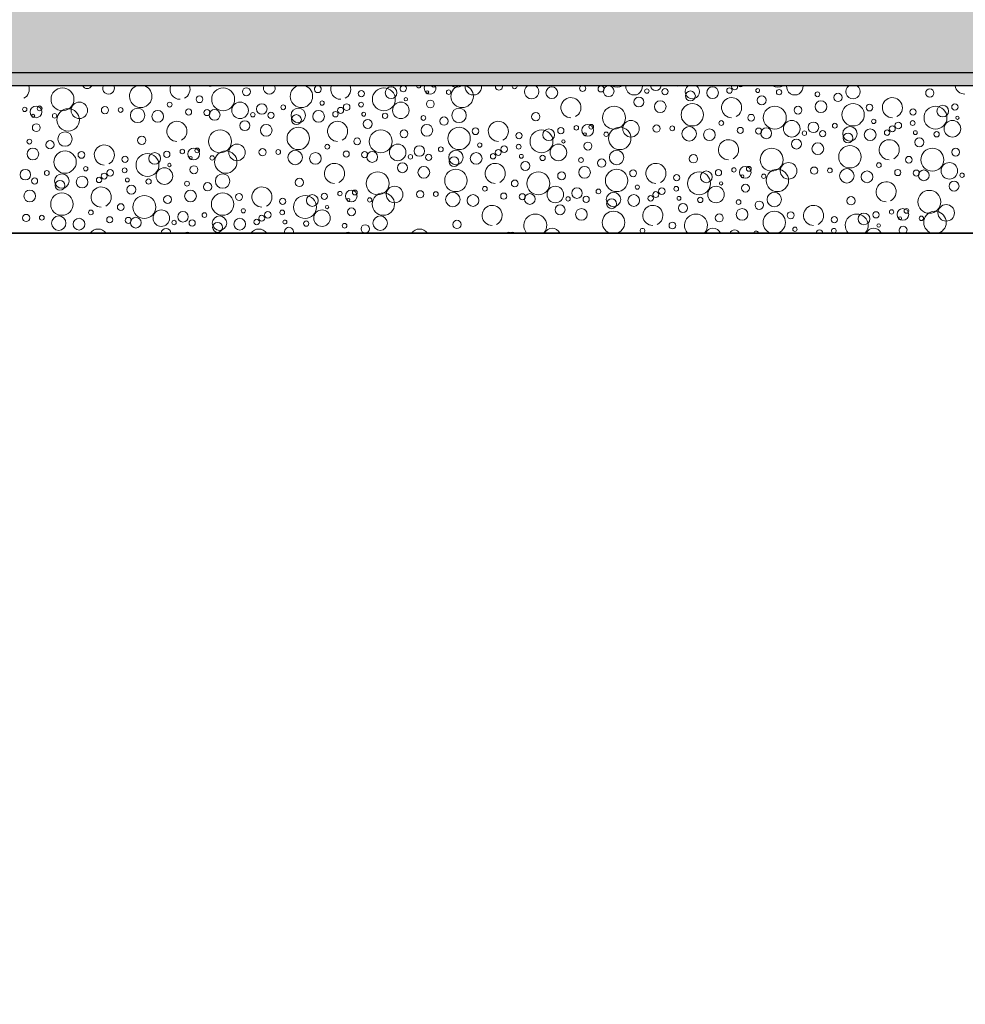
# Model space of a CAD drawing. Header units: metres. Extents: x -12 to 62.3, y -22.2 to 2.8.
# Tile 122 of 214: x 38.9 to 42.5, y -18.4 to -14.7. Entities that reach past the tile are written whole.
import ezdxf

# ---------------------------------------------------------------- set-up
doc = ezdxf.new("R2010")
doc.units = ezdxf.units.M
doc.header["$LTSCALE"] = 20
doc.header["$MEASUREMENT"] = 0
doc.linetypes.add('Strichlinie', pattern=[0.2, 0.15, -0.05])
doc.layers.get('0').update_dxf_attribs({"color": 8, "lineweight": 9})
doc.layers.get('Defpoints').update_dxf_attribs({"color": 8, "lineweight": 9})
for name, color, linetype in [('EG__..___A_____ZEICHNEN', 8, 'Continuous'), ('Neubau_A - Bodenaustausch', 8, 'Continuous'), ('Neubau_A - Sauberkeitsschicht', 8, 'Continuous'), ('Neubau_A-Bodenplatte', 8, 'Continuous'), ('Neubau_T-Bemaßung', 8, 'Continuous')]:
    doc.layers.add(name, color=color, linetype=linetype)
doc.layers.add('S-Linien _ Schraffuren.2D', color=8, linetype='Continuous', lineweight=9)
doc.styles.add('ERSTELLTER_STIL_2', font='arial.ttf')
doc.dimstyles.new('ERSTELLTER_STIL__1', dxfattribs={"dimtxt": 0.0875, "dimasz": 0.059375, "dimexe": 0.18, "dimexo": 0.0625, "dimgap": 0, "dimtad": 1, "dimzin": 0, "dimdsep": 46, "dimtxsty": 'ERSTELLTER_STIL_2', "dimblk": 'ARROWHEAD_6', "dimblk1": 'ARROWHEAD_6', "dimblk2": 'ARROWHEAD_6', "dimcen": 0.09, "dimclrd": 7, "dimclre": 7, "dimclrt": 7, "dimazin": 0, "dimtfac": 1, "dimtdec": 4, "dimtmove": 0, "dimatfit": 3, "dimfxl": 1, "dimtolj": 1, "dimtzin": 0, "dimarcsym": 0})

# ---------------------------------------------------------------- blocks, each defined once
blk = doc.blocks.new('*X372', base_point=(-18420.1572, 0))
at = {"layer": 'Neubau_A - Bodenaustausch', "color": 253, "linetype": 'Continuous', "lineweight": 9, "true_color": 0x9f9f9f}
for centre, radius in [((-21334.0434, -4.8313), 0.0436), ((-21333.4316, -4.8313), 0.0436), ((-21333.3431, -4.8025), 0.015), ((-21332.8198, -4.8313), 0.0436), ((-21332.7922, -4.8063), 0.0223), ((-21332.1804, -4.8063), 0.0223), ((-21331.9931, -4.792), 0.0115), ((-21331.9641, -4.8006), 0.0205), ((-21331.8186, -4.8001), 0.00837), ((-21331.7496, -4.8021), 0.0118), ((-21331.5685, -4.8063), 0.0223), ((-21331.5041, -4.7981), 0.0103), ((-21331.3965, -4.7981), 0.00732), ((-21331.3154, -4.8042), 0.0101), ((-21330.7414, -4.8075), 0.0158), ((-21333.5215, -4.8313), 0.0128), ((-21332.9052, -4.8095), 0.0119), ((-21332.7362, -4.8313), 0.00642), ((-21332.6547, -4.8042), 0.00574), ((-21332.5735, -4.8042), 0.00837), ((-21331.8491, -4.8416), 0.0189), ((-21331.6528, -4.8186), 0.0189), ((-21331.3812, -4.835), 0.0169), ((-21331.1693, -4.8123), 0.00908), ((-21331.0908, -4.8241), 0.0158), ((-21334.1871, -4.8698), 0.00837), ((-21334.144, -4.8793), 0.0223), ((-21334.1303, -4.8658), 0.00908), ((-21334.0218, -4.9099), 0.0427), ((-21333.979, -4.8734), 0.0315), ((-21333.8816, -4.8727), 0.0137), ((-21333.8219, -4.8718), 0.00908), ((-21333.7574, -4.8925), 0.0275), ((-21333.6352, -4.8516), 0.00908), ((-21333.5632, -4.8798), 0.0117), ((-21333.3671, -4.8734), 0.0315), ((-21333.2846, -4.8681), 0.0201), ((-21333.2029, -4.8617), 0.00908), ((-21333.1456, -4.8925), 0.0275), ((-21333.0548, -4.8455), 0.00812), ((-21332.9845, -4.8736), 0.0115), ((-21332.9614, -4.861), 0.0126), ((-21332.9067, -4.8516), 0.00908), ((-21332.7553, -4.8734), 0.0315), ((-21332.643, -4.8493), 0.015), ((-21332.5337, -4.8925), 0.0275), ((-21331.9434, -4.9013), 0.0436), ((-21331.7677, -4.8593), 0.0223), ((-21331.6455, -4.8899), 0.0427), ((-21331.3316, -4.9013), 0.0436), ((-21331.2431, -4.8725), 0.015), ((-21331.1559, -4.8593), 0.0223), ((-21331.0336, -4.8899), 0.0427), ((-21330.971, -4.8627), 0.013), ((-21330.8052, -4.8795), 0.0119), ((-21330.7198, -4.9013), 0.0436), ((-21330.6922, -4.8763), 0.0223), ((-21330.646, -4.8608), 0.0119), ((-21334.1547, -4.8942), 0.00574), ((-21334.0735, -4.8942), 0.00837), ((-21333.6804, -4.8963), 0.0223), ((-21333.4931, -4.882), 0.0115), ((-21333.4641, -4.8906), 0.0205), ((-21333.3186, -4.8901), 0.00837), ((-21333.2496, -4.8921), 0.0118), ((-21333.1528, -4.9086), 0.0189), ((-21333.0685, -4.8963), 0.0223), ((-21333.0041, -4.8881), 0.0103), ((-21332.8965, -4.8881), 0.00732), ((-21332.8154, -4.8942), 0.0101), ((-21332.6693, -4.9023), 0.00908), ((-21332.5908, -4.9141), 0.0158), ((-21332.2414, -4.8975), 0.0158), ((-21331.4215, -4.9013), 0.0128), ((-21330.6362, -4.9013), 0.00642), ((-21334.143, -4.9393), 0.015), ((-21333.3491, -4.9316), 0.0189), ((-21333.2677, -4.9493), 0.0223), ((-21333.1455, -4.9799), 0.0427), ((-21332.8812, -4.925), 0.0169), ((-21332.6559, -4.9493), 0.0223), ((-21332.5336, -4.9799), 0.0427), ((-21332.471, -4.9527), 0.013), ((-21332.1922, -4.9663), 0.0223), ((-21332.146, -4.9508), 0.0119), ((-21332.0871, -4.9398), 0.00837), ((-21332.044, -4.9493), 0.0223), ((-21332.0303, -4.9358), 0.00908), ((-21331.9218, -4.9799), 0.0427), ((-21331.879, -4.9434), 0.0315), ((-21331.7816, -4.9427), 0.0137), ((-21331.7219, -4.9418), 0.00908), ((-21331.6574, -4.9625), 0.0275), ((-21331.5804, -4.9663), 0.0223), ((-21331.5352, -4.9216), 0.00908), ((-21331.4632, -4.9498), 0.0117), ((-21331.3931, -4.952), 0.0115), ((-21331.3641, -4.9606), 0.0205), ((-21331.2671, -4.9434), 0.0315), ((-21331.1846, -4.9381), 0.0201), ((-21331.1029, -4.9317), 0.00908), ((-21331.0456, -4.9625), 0.0275), ((-21330.9685, -4.9663), 0.0223), ((-21330.9548, -4.9155), 0.00812), ((-21330.8845, -4.9436), 0.0115), ((-21330.8614, -4.931), 0.0126), ((-21330.8067, -4.9216), 0.00908), ((-21330.6553, -4.9434), 0.0315), ((-21334.0337, -4.9825), 0.0275), ((-21333.7414, -4.9875), 0.0158), ((-21333.4434, -4.9913), 0.0436), ((-21332.9215, -4.9913), 0.0128), ((-21332.8316, -4.9913), 0.0436), ((-21332.7431, -4.9625), 0.015), ((-21332.3052, -4.9695), 0.0119), ((-21332.2198, -4.9913), 0.0436), ((-21332.0547, -4.9642), 0.00574), ((-21331.9735, -4.9642), 0.00837), ((-21331.2186, -4.9601), 0.00837), ((-21331.1496, -4.9621), 0.0118), ((-21331.0528, -4.9786), 0.0189), ((-21330.9041, -4.9581), 0.0103), ((-21330.7965, -4.9581), 0.00732), ((-21330.7812, -4.995), 0.0169), ((-21330.7154, -4.9642), 0.0101), ((-21334.1693, -4.9923), 0.00908), ((-21334.1559, -5.0393), 0.0223), ((-21334.0908, -5.0041), 0.0158), ((-21333.544, -5.0393), 0.0223), ((-21333.5303, -5.0258), 0.00908), ((-21333.379, -5.0334), 0.0315), ((-21333.2816, -5.0327), 0.0137), ((-21333.0352, -5.0116), 0.00908), ((-21332.7671, -5.0334), 0.0315), ((-21332.6846, -5.0281), 0.0201), ((-21332.6029, -5.0217), 0.00908), ((-21332.4548, -5.0055), 0.00812), ((-21332.3614, -5.021), 0.0126), ((-21332.3067, -5.0116), 0.00908), ((-21332.1553, -5.0334), 0.0315), ((-21332.1362, -4.9913), 0.00642), ((-21332.043, -5.0093), 0.015), ((-21331.3434, -5.0613), 0.0436), ((-21331.2491, -5.0016), 0.0189), ((-21331.1677, -5.0193), 0.0223), ((-21331.0455, -5.0499), 0.0427), ((-21330.7316, -5.0613), 0.0436), ((-21330.6431, -5.0325), 0.015), ((-21334.0336, -5.0699), 0.0427), ((-21333.971, -5.0427), 0.013), ((-21333.8052, -5.0595), 0.0119), ((-21333.7198, -5.0813), 0.0436), ((-21333.6922, -5.0563), 0.0223), ((-21333.646, -5.0408), 0.0119), ((-21333.5871, -5.0298), 0.00837), ((-21333.5547, -5.0542), 0.00574), ((-21333.4735, -5.0542), 0.00837), ((-21333.4218, -5.0699), 0.0427), ((-21333.2219, -5.0318), 0.00908), ((-21333.1574, -5.0525), 0.0275), ((-21333.0804, -5.0563), 0.0223), ((-21332.9632, -5.0398), 0.0117), ((-21332.8931, -5.042), 0.0115), ((-21332.8641, -5.0506), 0.0205), ((-21332.7186, -5.0501), 0.00837), ((-21332.6496, -5.0521), 0.0118), ((-21332.5456, -5.0525), 0.0275), ((-21332.5528, -5.0686), 0.0189), ((-21332.4685, -5.0563), 0.0223), ((-21332.4041, -5.0481), 0.0103), ((-21332.3845, -5.0336), 0.0115), ((-21332.2965, -5.0481), 0.00732), ((-21332.2154, -5.0542), 0.0101), ((-21332.0693, -5.0623), 0.00908), ((-21331.9337, -5.0525), 0.0275), ((-21331.6414, -5.0575), 0.0158), ((-21330.8215, -5.0613), 0.0128), ((-21333.9548, -5.0955), 0.00812), ((-21333.8067, -5.1016), 0.00908), ((-21333.6553, -5.1234), 0.0315), ((-21333.6362, -5.0813), 0.00642), ((-21333.543, -5.0993), 0.015), ((-21332.7491, -5.0916), 0.0189), ((-21332.6677, -5.1093), 0.0223), ((-21332.2812, -5.085), 0.0169), ((-21332.0559, -5.1093), 0.0223), ((-21331.9908, -5.0741), 0.0158), ((-21331.4871, -5.0998), 0.00837), ((-21331.444, -5.1093), 0.0223), ((-21331.4303, -5.0958), 0.00908), ((-21331.279, -5.1034), 0.0315), ((-21331.1816, -5.1027), 0.0137), ((-21331.1219, -5.1018), 0.00908), ((-21330.9352, -5.0816), 0.00908), ((-21330.6671, -5.1034), 0.0315), ((-21334.1846, -5.1181), 0.0201), ((-21334.1496, -5.1421), 0.0118), ((-21334.1029, -5.1117), 0.00908), ((-21334.0456, -5.1425), 0.0275), ((-21333.9685, -5.1463), 0.0223), ((-21333.9041, -5.1381), 0.0103), ((-21333.8845, -5.1236), 0.0115), ((-21333.8614, -5.111), 0.0126), ((-21333.7965, -5.1381), 0.00732), ((-21333.4337, -5.1425), 0.0275), ((-21332.8434, -5.1513), 0.0436), ((-21332.5455, -5.1399), 0.0427), ((-21332.2316, -5.1513), 0.0436), ((-21332.1431, -5.1225), 0.015), ((-21331.9336, -5.1399), 0.0427), ((-21331.871, -5.1127), 0.013), ((-21331.7052, -5.1295), 0.0119), ((-21331.6198, -5.1513), 0.0436), ((-21331.5922, -5.1263), 0.0223), ((-21331.546, -5.1108), 0.0119), ((-21331.4547, -5.1242), 0.00574), ((-21331.3735, -5.1242), 0.00837), ((-21331.3218, -5.1399), 0.0427), ((-21331.0574, -5.1225), 0.0275), ((-21330.9804, -5.1263), 0.0223), ((-21330.8632, -5.1098), 0.0117), ((-21330.7931, -5.112), 0.0115), ((-21330.7641, -5.1206), 0.0205), ((-21330.6186, -5.1201), 0.00837), ((-21334.0528, -5.1586), 0.0189), ((-21333.7812, -5.175), 0.0169), ((-21333.7154, -5.1442), 0.0101), ((-21333.5693, -5.1523), 0.00908), ((-21333.4908, -5.1641), 0.0158), ((-21333.1414, -5.1475), 0.0158), ((-21332.779, -5.1934), 0.0315), ((-21332.4352, -5.1716), 0.00908), ((-21332.3215, -5.1513), 0.0128), ((-21332.1671, -5.1934), 0.0315), ((-21332.0846, -5.1881), 0.0201), ((-21331.8548, -5.1655), 0.00812), ((-21331.7614, -5.181), 0.0126), ((-21331.7067, -5.1716), 0.00908), ((-21331.5553, -5.1934), 0.0315), ((-21331.5362, -5.1513), 0.00642), ((-21331.443, -5.1693), 0.015), ((-21330.6491, -5.1616), 0.0189), ((-21334.1677, -5.1993), 0.0223), ((-21334.0455, -5.2299), 0.0427), ((-21333.7316, -5.2413), 0.0436), ((-21333.6431, -5.2125), 0.015), ((-21333.5559, -5.1993), 0.0223), ((-21333.4336, -5.2299), 0.0427), ((-21333.371, -5.2027), 0.013), ((-21333.1198, -5.2413), 0.0436), ((-21333.0922, -5.2163), 0.0223), ((-21333.046, -5.2008), 0.0119), ((-21332.9871, -5.1898), 0.00837), ((-21332.944, -5.1993), 0.0223), ((-21332.9303, -5.1858), 0.00908), ((-21332.8735, -5.2142), 0.00837), ((-21332.8218, -5.2299), 0.0427), ((-21332.6816, -5.1927), 0.0137), ((-21332.6219, -5.1918), 0.00908), ((-21332.5574, -5.2125), 0.0275), ((-21332.4804, -5.2163), 0.0223), ((-21332.3632, -5.1998), 0.0117), ((-21332.2931, -5.202), 0.0115), ((-21332.2641, -5.2106), 0.0205), ((-21332.1186, -5.2101), 0.00837), ((-21332.0496, -5.2121), 0.0118), ((-21332.0029, -5.1817), 0.00908), ((-21331.9456, -5.2125), 0.0275), ((-21331.8685, -5.2163), 0.0223), ((-21331.8041, -5.2081), 0.0103), ((-21331.7845, -5.1936), 0.0115), ((-21331.6965, -5.2081), 0.00732), ((-21331.6154, -5.2142), 0.0101), ((-21331.3337, -5.2125), 0.0275), ((-21331.0414, -5.2175), 0.0158), ((-21330.7434, -5.2213), 0.0436), ((-21333.8215, -5.2413), 0.0128), ((-21333.2052, -5.2195), 0.0119), ((-21333.0362, -5.2413), 0.00642), ((-21332.9547, -5.2142), 0.00574), ((-21332.1491, -5.2516), 0.0189), ((-21331.9528, -5.2286), 0.0189), ((-21331.6812, -5.245), 0.0169), ((-21331.4693, -5.2223), 0.00908), ((-21331.3908, -5.2341), 0.0158), ((-21330.679, -5.2634), 0.0315), ((-21334.1816, -5.2827), 0.0137), ((-21334.1219, -5.2818), 0.00908), ((-21334.0574, -5.3025), 0.0275), ((-21333.9352, -5.2616), 0.00908), ((-21333.8632, -5.2898), 0.0117), ((-21333.7931, -5.292), 0.0115), ((-21333.7641, -5.3006), 0.0205), ((-21333.6671, -5.2834), 0.0315), ((-21333.5846, -5.2781), 0.0201), ((-21333.5029, -5.2717), 0.00908), ((-21333.4456, -5.3025), 0.0275), ((-21333.3548, -5.2555), 0.00812), ((-21333.2845, -5.2836), 0.0115), ((-21333.2614, -5.271), 0.0126), ((-21333.2067, -5.2616), 0.00908), ((-21333.0553, -5.2834), 0.0315), ((-21332.943, -5.2593), 0.015), ((-21332.8337, -5.3025), 0.0275), ((-21332.0677, -5.2693), 0.0223), ((-21331.5431, -5.2825), 0.015), ((-21331.4559, -5.2693), 0.0223), ((-21331.271, -5.2727), 0.013), ((-21331.1052, -5.2895), 0.0119), ((-21330.9922, -5.2863), 0.0223), ((-21330.946, -5.2708), 0.0119), ((-21330.8871, -5.2598), 0.00837), ((-21330.844, -5.2693), 0.0223), ((-21330.8547, -5.2842), 0.00574), ((-21330.8303, -5.2558), 0.00908), ((-21330.7735, -5.2842), 0.00837), ((-21333.9804, -5.3063), 0.0223), ((-21333.6186, -5.3001), 0.00837), ((-21333.5496, -5.3021), 0.0118), ((-21333.4528, -5.3186), 0.0189), ((-21333.3685, -5.3063), 0.0223), ((-21333.3041, -5.2981), 0.0103), ((-21333.1965, -5.2981), 0.00732), ((-21333.1154, -5.3042), 0.0101), ((-21332.9693, -5.3123), 0.00908), ((-21332.8908, -5.3241), 0.0158), ((-21332.5414, -5.3075), 0.0158), ((-21331.7215, -5.3113), 0.0128), ((-21331.2548, -5.3255), 0.00812), ((-21330.9362, -5.3113), 0.00642)]:
    blk.add_circle(centre, radius, dxfattribs=at)
for centre, radius, start, end in [((-21334.2077, -4.7931), 0.0382, 296.5651, 20.1035), ((-21333.9491, -4.7716), 0.0189, 206.2155, 333.7845), ((-21333.8677, -4.7893), 0.0223, 155.2934, 24.7066), ((-21333.7455, -4.8199), 0.0427, 111.0083, 68.9917), ((-21333.5959, -4.7931), 0.0382, 159.8965, 270), ((-21333.5959, -4.7931), 0.0382, 296.5651, 20.1035), ((-21333.4812, -4.765), 0.0169, 242.4074, 297.5926), ((-21333.2559, -4.7893), 0.0223, 155.2934, 24.7066), ((-21333.1336, -4.8199), 0.0427, 111.0083, 68.9917), ((-21333.071, -4.7927), 0.013, 102.1459, 77.8541), ((-21332.984, -4.7931), 0.0382, 159.8965, 270), ((-21332.984, -4.7931), 0.0382, 296.5651, 20.1035), ((-21332.746, -4.7908), 0.0119, 115.3229, 64.6771), ((-21332.6871, -4.7798), 0.00837, 181.2681, 358.7319), ((-21332.644, -4.7893), 0.0223, 155.2934, 24.7066), ((-21332.6303, -4.7758), 0.00908, 207.8797, 332.1203), ((-21332.5218, -4.8199), 0.0427, 111.0083, 68.9917), ((-21332.5434, -4.7413), 0.0436, 242.5976, 297.4024), ((-21332.479, -4.7834), 0.0315, 173.891, 6.109), ((-21332.3816, -4.7827), 0.0137, 168.4216, 11.5784), ((-21332.3219, -4.7818), 0.00908, 168.2756, 11.7244), ((-21332.2574, -4.8025), 0.0275, 125.4055, 54.5945), ((-21332.0632, -4.7898), 0.0117, 123.4816, 56.5184), ((-21331.9316, -4.7413), 0.0436, 242.5976, 297.4024), ((-21331.8671, -4.7834), 0.0315, 173.891, 6.109), ((-21331.7846, -4.7781), 0.0201, 185.5347, 354.4653), ((-21331.7029, -4.7717), 0.00908, 246.1817, 293.8183), ((-21331.6456, -4.8025), 0.0275, 125.4055, 54.5945), ((-21331.4845, -4.7836), 0.0115, 161.9257, 18.0743), ((-21331.4614, -4.771), 0.0126, 225.3289, 314.6711), ((-21331.3198, -4.7413), 0.0436, 242.5976, 297.4024), ((-21331.2553, -4.7834), 0.0315, 173.891, 6.109), ((-21331.0337, -4.8025), 0.0275, 125.4055, 54.5945), ((-21330.6077, -4.7731), 0.0382, 190.3599, 270), ((-21332.1077, -4.8631), 0.0382, 296.5651, 270), ((-21331.4959, -4.8631), 0.0382, 296.5651, 270), ((-21330.884, -4.8631), 0.0382, 296.5651, 270), ((-21333.6077, -4.9531), 0.0382, 296.5651, 270), ((-21332.9959, -4.9531), 0.0382, 296.5651, 270), ((-21332.384, -4.9531), 0.0382, 296.5651, 270), ((-21333.884, -5.0431), 0.0382, 296.5651, 270), ((-21331.5077, -5.0231), 0.0382, 296.5651, 270), ((-21330.8959, -5.0231), 0.0382, 296.5651, 270), ((-21333.0077, -5.1131), 0.0382, 296.5651, 270), ((-21332.3959, -5.1131), 0.0382, 296.5651, 270), ((-21331.784, -5.1131), 0.0382, 296.5651, 270), ((-21333.8959, -5.2031), 0.0382, 296.5651, 270), ((-21333.284, -5.2031), 0.0382, 296.5651, 270), ((-21330.9077, -5.1831), 0.0382, 296.5651, 270), ((-21332.4077, -5.2731), 0.0382, 296.5651, 270), ((-21331.7959, -5.2731), 0.0382, 296.5651, 270), ((-21331.184, -5.2731), 0.0382, 296.5651, 270), ((-21332.2434, -5.3113), 0.0436, 318.8368, 221.1632), ((-21331.9455, -5.2999), 0.0427, 290.0207, 249.9793), ((-21331.6316, -5.3113), 0.0436, 318.8368, 221.1632), ((-21331.3336, -5.2999), 0.0427, 290.0207, 249.9793), ((-21331.0198, -5.3113), 0.0436, 318.8368, 221.1632), ((-21330.7218, -5.2999), 0.0427, 290.0207, 249.9793), ((-21333.1812, -5.335), 0.0169, 342.9032, 197.0968), ((-21330.843, -5.3293), 0.015, 314.6061, 225.3939), ((-21333.9077, -5.3631), 0.0382, 37.2641, 142.7359), ((-21333.6491, -5.3416), 0.0189, 4.9496, 175.0504), ((-21333.5677, -5.3593), 0.0223, 60.1014, 119.8986), ((-21333.2959, -5.3631), 0.0382, 37.2641, 142.7359), ((-21332.9559, -5.3593), 0.0223, 60.1014, 119.8986), ((-21332.684, -5.3631), 0.0382, 37.2641, 142.7359), ((-21332.344, -5.3593), 0.0223, 60.1014, 119.8986), ((-21332.3303, -5.3458), 0.00908, 39.3676, 140.6324), ((-21332.179, -5.3534), 0.0315, 25.079, 154.921), ((-21332.0816, -5.3527), 0.0137, 68.935, 111.065), ((-21331.8352, -5.3316), 0.00908, 291.416, 248.584), ((-21331.5671, -5.3534), 0.0315, 25.079, 154.921), ((-21331.4846, -5.3481), 0.0201, 23.5808, 156.4192), ((-21331.4029, -5.3417), 0.00908, 10.7824, 169.2176), ((-21331.1614, -5.341), 0.0126, 4.7004, 175.2996), ((-21331.1067, -5.3316), 0.00908, 291.416, 248.584), ((-21330.9553, -5.3534), 0.0315, 25.079, 154.921)]:
    blk.add_arc(centre, radius, start, end, dxfattribs=at)
blk = doc.blocks.new('ARROWHEAD_6')
at = {"color": 0, "linetype": 'Continuous', "lineweight": 0}
for p, q in [((0, 0), (-1, 0)), ((-0.5, -0.5), (0.5, 0.5))]:
    blk.add_line(p, q, dxfattribs=at)
blk = doc.blocks.new('*D451')
at = {"layer": 'Defpoints', "color": 0, "linetype": 'Continuous', "transparency": 16777216}
for p in [(33.87, -14.405), (43.0137, -14.405), (45.515, -14.555)]:
    blk.add_point(p, dxfattribs=at)
at = {"layer": 'Neubau_T-Bemaßung', "linetype": 'Continuous', "lineweight": -2, "transparency": 16777216}
for p, q in [((33.9325, -14.405), (43.1937, -14.405)), ((43.0137, -14.4644), (43.0137, -14.4956)), ((45.4525, -14.555), (42.8337, -14.555)), ((43.0137, -14.555), (43.0137, -14.6531))]:
    blk.add_line(p, q, dxfattribs=at)
at = {"layer": 'Neubau_T-Bemaßung', "linetype": 'Continuous', "lineweight": -2, "transparency": 16777216, "xscale": 0.059375, "yscale": 0.059375, "zscale": 0.059375}
for p, rotation in [((43.0137, -14.405), 90), ((43.0137, -14.555), 270)]:
    blk.add_blockref('ARROWHEAD_6', p, dxfattribs=dict(at, rotation=rotation))
at = {"layer": 'Neubau_T-Bemaßung', "linetype": 'Continuous', "transparency": 16777216, "insert": (42.8997, -14.6531), "char_height": 0.0875, "attachment_point": 5, "rotation": 90, "style": 'ERSTELLTER_STIL_2'}
blk.add_mtext('\\A1;0.15', dxfattribs=at)
blk = doc.blocks.new('*D478')
at = {"layer": 'Defpoints', "color": 0, "linetype": 'Continuous', "transparency": 16777216}
for p in [(19.0274, -14.555), (45.515, -14.555), (18.45, -15.055)]:
    blk.add_point(p, dxfattribs=at)
at = {"layer": 'Neubau_T-Bemaßung', "linetype": 'Continuous', "lineweight": -2, "transparency": 16777216}
for p, q in [((45.4525, -14.555), (18.8474, -14.555)), ((19.0274, -14.6144), (19.0274, -14.6249)), ((19.0274, -14.9956), (19.0274, -14.8519)), ((18.5125, -15.055), (19.2074, -15.055))]:
    blk.add_line(p, q, dxfattribs=at)
at = {"layer": 'Neubau_T-Bemaßung', "linetype": 'Continuous', "lineweight": -2, "transparency": 16777216, "xscale": 0.059375, "yscale": 0.059375, "zscale": 0.059375}
for p, rotation in [((19.0274, -14.555), 90), ((19.0274, -15.055), 270)]:
    blk.add_blockref('ARROWHEAD_6', p, dxfattribs=dict(at, rotation=rotation))
at = {"layer": 'Neubau_T-Bemaßung', "linetype": 'Continuous', "transparency": 16777216, "insert": (19.0274, -14.7384), "char_height": 0.0875, "attachment_point": 5, "rotation": 90, "style": 'ERSTELLTER_STIL_2'}
blk.add_mtext('\\A1;0.50', dxfattribs=at)
blk = doc.blocks.new('*D494')
at = {"layer": 'Defpoints', "color": 0, "linetype": 'Continuous', "transparency": 16777216}
for p in [(19.3774, -14.555), (45.515, -14.555), (20.25, -15.055)]:
    blk.add_point(p, dxfattribs=at)
at = {"layer": 'Neubau_T-Bemaßung', "linetype": 'Continuous', "lineweight": -2, "transparency": 16777216}
for p, q in [((45.4525, -14.555), (19.1974, -14.555)), ((19.3774, -14.6144), (19.3774, -14.6917)), ((19.3774, -14.9956), (19.3774, -14.9186)), ((20.1875, -15.055), (19.1974, -15.055))]:
    blk.add_line(p, q, dxfattribs=at)
at = {"layer": 'Neubau_T-Bemaßung', "linetype": 'Continuous', "lineweight": -2, "transparency": 16777216, "xscale": 0.059375, "yscale": 0.059375, "zscale": 0.059375}
for p, rotation in [((19.3774, -14.555), 90), ((19.3774, -15.055), 270)]:
    blk.add_blockref('ARROWHEAD_6', p, dxfattribs=dict(at, rotation=rotation))
at = {"layer": 'Neubau_T-Bemaßung', "linetype": 'Continuous', "transparency": 16777216, "insert": (19.3774, -14.8051), "char_height": 0.0875, "attachment_point": 5, "rotation": 90, "style": 'ERSTELLTER_STIL_2'}
blk.add_mtext('\\A1;0.50', dxfattribs=at)

msp = doc.modelspace()

# ---------------------------------------------------------------- hatches: boundary and pattern name
at = {"layer": 'Neubau_A - Sauberkeitsschicht', "linetype": 'Continuous'}
h = msp.add_hatch(dxfattribs=at)
h.set_pattern_fill('BETON__UNBEWEHRT_0001', color=256, style=0, pattern_type=2)
h.set_pattern_definition([(45, (2952.9134, -10.175), (-0.0353553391, 0.0353553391), [0.0375, -0.0125]), (45, (2952.9134, -10.139645), (-0.0353553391, 0.0353553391), [0.0375, -0.0125])])
h.paths.add_polyline_path([(23.525, -14.955), (48.9511, -14.955), (48.9511, -14.905), (23.525, -14.905)])
at = {"layer": 'Neubau_A-Bodenplatte', "linetype": 'Continuous'}
h = msp.add_hatch(dxfattribs=at)
h.set_pattern_fill('BETON__STAHLBETON_0001', color=256, style=0, pattern_type=2)
h.set_pattern_definition([(45, (2952.9134, -10.175), (-0.0848528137, 0.0848528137), []), (45, (2952.87097, -10.13257), (-0.0848528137, 0.0848528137), [0.09, -0.03])])
h.paths.add_polyline_path([(45.515, -14.555), (14.39, -14.555), (14.39, -14.905), (45.515, -14.905)])

# ---------------------------------------------------------------- linework, layer by layer
at = {"layer": 'EG__..___A_____ZEICHNEN'}
msp.add_lwpolyline([(9.4144, -11.5194), (13.55, -15.655), (14.23, -15.655), (17.8213, -15.655), (17.9713, -15.805), (20.7287, -15.805), (20.8787, -15.655), (23.975, -15.655), (24.115, -15.515), (45.675, -15.515), (46.2521, -15.515), (47.1231, -15.515), (49.9511, -15.515), (54.1607, -11.3054), (62.23, -11.3946), (62.23, -22.195), (-11.9977, -22.195)], dxfattribs=at)
at = {"layer": 'Neubau_A - Bodenaustausch', "linetype": 'Continuous'}
msp.add_line((45.675, -15.515), (24.115, -15.515), dxfattribs=at)
at = {"layer": 'Neubau_A - Sauberkeitsschicht', "linetype": 'Continuous'}
msp.add_line((45.675, -14.955), (23.715, -14.955), dxfattribs=at)
at = {"layer": 'Neubau_A-Bodenplatte', "linetype": 'Continuous', "flags": 128}
msp.add_lwpolyline([(45.515, -14.905), (23.525, -14.905), (20.4, -14.905)], dxfattribs=at)
at = {"layer": 'S-Linien _ Schraffuren.2D', "color": 21, "linetype": 'Strichlinie', "flags": 128}
msp.add_lwpolyline([(54.1607, -11.3054), (52.23, -11.284), (48.5204, -11.243), (46.1146, -11.201), (45.9894, -11.1053), (43.0553, -11.0705), (36.8715, -10.9761), (32.342, -10.9037), (27.1349, -10.8189), (17.8029, -10.6526), (12.8627, -10.5786), (12.7626, -10.6353), (12.3922, -10.6329), (10.3622, -10.6318), (8.3064, -10.614), (8.2075, -10.6292), (1.2151, -10.6559), (-0.1429, -10.7019), (-2.2849, -10.6801), (-1.3, -11.665), (0.34, -11.665), (0.34, -11.405), (9.14, -11.405), (13.39, -15.655), (17.8213, -15.655), (17.9713, -15.805), (20.7287, -15.805), (20.8787, -15.655), (23.975, -15.655), (24.115, -15.515), (49.9511, -15.515)], close=True, dxfattribs=at)

# ---------------------------------------------------------------- block references
at = {"layer": 'Neubau_A - Bodenaustausch'}
msp.add_blockref('*X372', (2952.9134, -10.175), dxfattribs=at)

# ---------------------------------------------------------------- dimensions: what is measured, and where the dimension line sits
at = {"layer": 'Neubau_T-Bemaßung', "linetype": 'Continuous'}
for base, p1, p2, picture, middle in [((43.0137, -14.405), (45.515, -14.555), (33.87, -14.405), '*D451', (42.8997, -14.6531)), ((19.0274, -14.555), (18.45, -15.055), (45.515, -14.555), '*D478', (19.0274, -14.7384)), ((19.3774, -14.555), (20.25, -15.055), (45.515, -14.555), '*D494', (19.3774, -14.8051))]:
    dim = msp.add_linear_dim(base=base, p1=p1, p2=p2, angle=90, dimstyle='ERSTELLTER_STIL__1', override={"dimclrd": 256, "dimclre": 256, "dimclrt": 256}, dxfattribs=at)
    dim.commit()
    dim.dimension.update_dxf_attribs({"geometry": picture, "text_midpoint": middle, "dimtype": 160, "text_rotation": 90})

doc.saveas('drawing.dxf')
